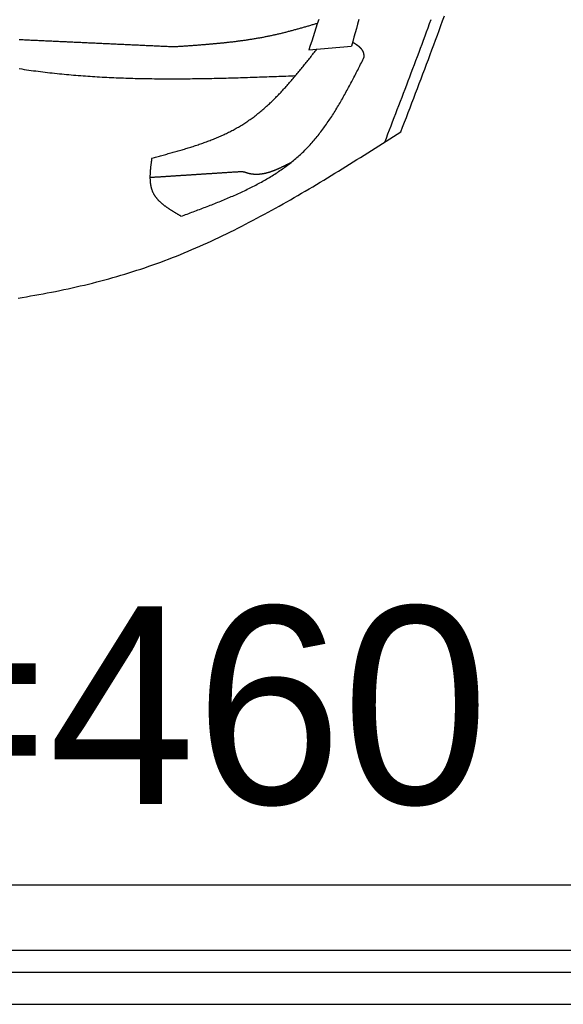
# Model space of a CAD drawing. Extents: x 715 to 7297, y 267 to 5710.
# Tile 55 of 91: x 5368 to 5823, y 337 to 1160. Entities that reach past the tile are written whole.
import ezdxf

# ---------------------------------------------------------------- set-up
doc = ezdxf.new("R2010")
doc.units = 0
doc.layers.get('0').update_dxf_attribs({"linetype": 'CONTINUOUS'})
doc.layers.add('CAR', color=10, linetype='CONTINUOUS')
doc.styles.add('AKTUELL-DIN', font='txt')

# ---------------------------------------------------------------- blocks, each defined once
blk = doc.blocks.new('*U17')
at = {"style": 'AKTUELL-DIN'}
blk.add_text('2072i DB LP=460', height=165, dxfattribs=at).set_placement((4024.43, 504.82))

msp = doc.modelspace()

# ---------------------------------------------------------------- linework, layer by layer
for p, q in [((1171.717, 437.271), (6020.522, 437.271)), ((6015.736, 382.271), (4551.187, 382.271)), ((6251.55, 363.771), (4717.775, 363.771)), ((4772.775, 337.271), (6272.775, 337.271))]:
    msp.add_line(p, q)
at = {"layer": 'CAR'}
msp.add_line((5609.8, 1135.151), (5645.522, 1138.313), dxfattribs=at)
for points in [[(5618.05, 1160.64, 0), (5616.88, 1156.99, 0), (5615.7, 1153.35, 0), (5614.52, 1149.71, 0), (5613.34, 1146.07, 0), (5612.16, 1142.43, 0), (5610.98, 1138.79, 0), (5609.8, 1135.15, 0)], [(5686.69, 1066.55, 0), (5688.23, 1070.58, 0), (5689.78, 1074.62, 0), (5691.32, 1078.65, 0), (5692.87, 1082.69, 0), (5694.41, 1086.73, 0), (5695.95, 1090.76, 0), (5697.49, 1094.8, 0), (5699.03, 1098.83, 0), (5700.57, 1102.87, 0), (5702.1, 1106.91, 0), (5703.63, 1110.95, 0), (5705.16, 1114.99, 0), (5706.68, 1119.03, 0), (5708.2, 1123.07, 0), (5709.72, 1127.11, 0), (5711.23, 1131.15, 0), (5712.74, 1135.2, 0), (5714.24, 1139.24, 0), (5715.73, 1143.29, 0), (5717.22, 1147.33, 0), (5718.71, 1151.38, 0), (5720.19, 1155.43, 0), (5721.66, 1159.48, 0), (5723.13, 1163.53, 0)], [(5616.95, 1157.23, 0), (5616.21, 1157.02, 0), (5615.48, 1156.8, 0), (5614.74, 1156.58, 0), (5614, 1156.37, 0), (5613.26, 1156.15, 0), (5612.53, 1155.94, 0), (5611.79, 1155.72, 0), (5611.05, 1155.51, 0), (5610.31, 1155.29, 0), (5609.57, 1155.08, 0), (5608.84, 1154.87, 0), (5608.1, 1154.65, 0), (5607.36, 1154.44, 0), (5606.62, 1154.23, 0), (5605.88, 1154.02, 0), (5605.15, 1153.8, 0), (5604.41, 1153.59, 0), (5603.67, 1153.38, 0), (5602.93, 1153.18, 0), (5602.19, 1152.97, 0), (5601.45, 1152.76, 0), (5600.71, 1152.55, 0), (5599.97, 1152.35, 0), (5599.23, 1152.14, 0), (5598.49, 1151.94, 0), (5597.75, 1151.74, 0), (5597.01, 1151.54, 0), (5596.27, 1151.34, 0), (5595.53, 1151.14, 0), (5594.79, 1150.94, 0), (5594.05, 1150.74, 0), (5593.31, 1150.55, 0), (5592.56, 1150.35, 0), (5591.82, 1150.16, 0), (5591.08, 1149.97, 0), (5590.34, 1149.78, 0), (5589.59, 1149.59, 0), (5588.85, 1149.4, 0), (5588.11, 1149.22, 0), (5587.36, 1149.03, 0), (5586.62, 1148.85, 0), (5585.88, 1148.67, 0), (5585.13, 1148.49, 0), (5584.39, 1148.31, 0), (5583.64, 1148.14, 0), (5582.89, 1147.97, 0), (5582.15, 1147.79, 0), (5581.4, 1147.63, 0), (5580.66, 1147.46, 0), (5579.91, 1147.29, 0), (5579.16, 1147.13, 0), (5578.41, 1146.97, 0), (5577.66, 1146.81, 0), (5576.91, 1146.65, 0), (5576.17, 1146.5, 0), (5575.42, 1146.34, 0), (5574.67, 1146.19, 0), (5573.92, 1146.04, 0), (5573.16, 1145.89, 0), (5572.41, 1145.75, 0), (5571.66, 1145.6, 0), (5570.91, 1145.46, 0), (5570.16, 1145.32, 0), (5569.41, 1145.18, 0), (5568.65, 1145.05, 0), (5567.9, 1144.91, 0), (5567.15, 1144.78, 0), (5566.39, 1144.65, 0), (5565.64, 1144.52, 0), (5564.88, 1144.39, 0), (5564.13, 1144.27, 0), (5563.37, 1144.14, 0), (5562.62, 1144.02, 0), (5561.86, 1143.9, 0), (5561.11, 1143.78, 0), (5560.35, 1143.66, 0), (5559.59, 1143.54, 0), (5558.84, 1143.43, 0), (5558.08, 1143.32, 0), (5557.32, 1143.21, 0), (5556.56, 1143.1, 0), (5555.81, 1142.99, 0), (5555.05, 1142.88, 0), (5554.29, 1142.77, 0), (5553.53, 1142.67, 0), (5552.77, 1142.57, 0), (5552.01, 1142.46, 0), (5551.25, 1142.36, 0), (5550.49, 1142.27, 0), (5549.73, 1142.17, 0), (5548.97, 1142.07, 0), (5548.21, 1141.98, 0), (5547.45, 1141.88, 0), (5546.69, 1141.79, 0), (5545.93, 1141.7, 0), (5545.16, 1141.61, 0), (5544.4, 1141.52, 0), (5543.64, 1141.43, 0), (5542.88, 1141.35, 0), (5542.11, 1141.26, 0), (5541.35, 1141.18, 0), (5540.59, 1141.1, 0), (5539.83, 1141.01, 0), (5539.06, 1140.93, 0), (5538.3, 1140.85, 0), (5537.53, 1140.77, 0), (5536.77, 1140.7, 0), (5536.01, 1140.62, 0), (5535.24, 1140.54, 0), (5534.48, 1140.47, 0), (5533.71, 1140.39, 0), (5532.95, 1140.32, 0), (5532.18, 1140.25, 0), (5531.42, 1140.18, 0), (5530.65, 1140.11, 0), (5529.89, 1140.04, 0), (5529.12, 1139.97, 0), (5528.35, 1139.9, 0), (5527.59, 1139.83, 0), (5526.82, 1139.77, 0), (5526.05, 1139.7, 0), (5525.29, 1139.64, 0), (5524.52, 1139.57, 0), (5523.76, 1139.51, 0), (5522.99, 1139.45, 0), (5522.22, 1139.38, 0), (5521.45, 1139.32, 0), (5520.69, 1139.26, 0), (5519.92, 1139.2, 0), (5519.15, 1139.14, 0), (5518.38, 1139.08, 0), (5517.62, 1139.02, 0), (5516.85, 1138.96, 0), (5516.08, 1138.91, 0), (5515.31, 1138.85, 0), (5514.54, 1138.79, 0), (5513.78, 1138.74, 0), (5513.01, 1138.68, 0), (5512.24, 1138.62, 0), (5511.47, 1138.57, 0), (5510.7, 1138.51, 0), (5509.93, 1138.46, 0), (5509.17, 1138.4, 0), (5508.4, 1138.35, 0), (5507.63, 1138.3, 0), (5506.86, 1138.24, 0), (5506.09, 1138.19, 0), (5505.32, 1138.14, 0), (5504.55, 1138.08, 0), (5503.78, 1138.03, 0), (5503.02, 1137.98, 0), (5502.25, 1137.93, 0), (5501.48, 1137.88, 0), (5500.71, 1137.82, 0), (5499.94, 1137.77, 0), (5499.17, 1137.72, 0), (5498.4, 1137.67, 0), (5497.63, 1137.62, 0), (5496.86, 1137.57, 0)], [(5651.54, 1160.43, 0), (5650.54, 1156.75, 0), (5649.54, 1153.06, 0), (5648.53, 1149.37, 0), (5647.53, 1145.69, 0), (5646.53, 1142, 0), (5645.52, 1138.31, 0)], [(5673.26, 1058.03, 0), (5674.58, 1061.44, 0), (5675.89, 1064.85, 0), (5677.21, 1068.26, 0), (5678.52, 1071.67, 0), (5679.83, 1075.08, 0), (5681.14, 1078.49, 0), (5682.45, 1081.9, 0), (5683.76, 1085.31, 0), (5685.07, 1088.72, 0), (5686.38, 1092.14, 0), (5687.68, 1095.55, 0), (5688.99, 1098.96, 0), (5690.29, 1102.37, 0), (5691.59, 1105.79, 0), (5692.89, 1109.2, 0), (5694.18, 1112.61, 0), (5695.47, 1116.03, 0), (5696.76, 1119.44, 0), (5698.05, 1122.86, 0), (5699.34, 1126.27, 0), (5700.62, 1129.69, 0), (5701.89, 1133.11, 0), (5703.17, 1136.53, 0), (5704.44, 1139.95, 0), (5705.7, 1143.37, 0), (5706.97, 1146.79, 0), (5708.23, 1150.21, 0), (5709.48, 1153.63, 0), (5710.73, 1157.05, 0), (5711.98, 1160.48, 0)], [(5496.86, 1137.57, 0), (5495.77, 1137.62, 0), (5494.67, 1137.67, 0), (5493.58, 1137.72, 0), (5492.48, 1137.77, 0), (5491.39, 1137.82, 0), (5490.29, 1137.87, 0), (5489.19, 1137.92, 0), (5488.1, 1137.97, 0), (5487, 1138.02, 0), (5485.91, 1138.07, 0), (5484.81, 1138.12, 0), (5483.72, 1138.17, 0), (5482.62, 1138.22, 0), (5481.52, 1138.27, 0), (5480.43, 1138.32, 0), (5479.33, 1138.37, 0), (5478.24, 1138.43, 0), (5477.14, 1138.48, 0), (5476.05, 1138.53, 0), (5474.95, 1138.58, 0), (5473.86, 1138.63, 0), (5472.76, 1138.68, 0), (5471.66, 1138.73, 0), (5470.57, 1138.78, 0), (5469.47, 1138.83, 0), (5468.38, 1138.88, 0), (5467.28, 1138.93, 0), (5466.19, 1138.98, 0), (5465.09, 1139.03, 0), (5464, 1139.08, 0), (5462.9, 1139.13, 0), (5461.8, 1139.18, 0), (5460.71, 1139.24, 0), (5459.61, 1139.29, 0), (5458.52, 1139.34, 0), (5457.42, 1139.39, 0), (5456.33, 1139.44, 0), (5455.23, 1139.49, 0), (5454.13, 1139.54, 0), (5453.04, 1139.59, 0), (5451.94, 1139.64, 0), (5450.85, 1139.69, 0), (5449.75, 1139.74, 0), (5448.66, 1139.79, 0), (5447.56, 1139.84, 0), (5446.47, 1139.89, 0), (5445.37, 1139.94, 0), (5444.27, 1139.99, 0), (5443.18, 1140.05, 0), (5442.08, 1140.1, 0), (5440.99, 1140.15, 0), (5439.89, 1140.2, 0), (5438.8, 1140.25, 0), (5437.7, 1140.3, 0), (5436.6, 1140.35, 0), (5435.51, 1140.4, 0), (5434.41, 1140.45, 0), (5433.32, 1140.5, 0), (5432.22, 1140.55, 0), (5431.13, 1140.6, 0), (5430.03, 1140.65, 0), (5428.94, 1140.7, 0), (5427.84, 1140.75, 0), (5426.74, 1140.8, 0), (5425.65, 1140.85, 0), (5424.55, 1140.91, 0), (5423.46, 1140.96, 0), (5422.36, 1141.01, 0), (5421.27, 1141.06, 0), (5420.17, 1141.11, 0), (5419.08, 1141.16, 0), (5417.98, 1141.21, 0), (5416.88, 1141.26, 0), (5415.79, 1141.31, 0), (5414.69, 1141.36, 0), (5413.6, 1141.41, 0), (5412.5, 1141.46, 0), (5411.41, 1141.51, 0), (5410.31, 1141.56, 0), (5409.21, 1141.61, 0), (5408.12, 1141.66, 0), (5407.02, 1141.72, 0), (5405.93, 1141.77, 0), (5404.83, 1141.82, 0), (5403.74, 1141.87, 0), (5402.64, 1141.92, 0), (5401.55, 1141.97, 0), (5400.45, 1142.02, 0), (5399.35, 1142.07, 0), (5398.26, 1142.12, 0), (5397.16, 1142.17, 0), (5396.07, 1142.22, 0), (5394.97, 1142.27, 0), (5393.88, 1142.32, 0), (5392.78, 1142.37, 0), (5391.69, 1142.42, 0), (5390.59, 1142.47, 0), (5389.49, 1142.52, 0), (5388.4, 1142.58, 0), (5387.3, 1142.63, 0), (5386.21, 1142.68, 0), (5385.11, 1142.73, 0), (5384.02, 1142.78, 0), (5382.92, 1142.83, 0), (5381.82, 1142.88, 0), (5380.73, 1142.93, 0), (5379.63, 1142.98, 0), (5378.54, 1143.03, 0), (5377.44, 1143.08, 0), (5376.35, 1143.13, 0), (5375.25, 1143.18, 0), (5374.16, 1143.23, 0), (5373.06, 1143.28, 0), (5371.96, 1143.33, 0), (5370.87, 1143.39, 0), (5369.77, 1143.44, 0), (5368.68, 1143.49, 0), (5367.58, 1143.54, 0)], [(5656.15, 1129.19, 0), (5656.14, 1129.3, 0), (5656.13, 1129.4, 0), (5656.12, 1129.5, 0), (5656.11, 1129.61, 0), (5656.09, 1129.71, 0), (5656.08, 1129.82, 0), (5656.07, 1129.92, 0), (5656.06, 1130.02, 0), (5656.04, 1130.13, 0), (5656.03, 1130.23, 0), (5656.02, 1130.33, 0), (5656.01, 1130.44, 0), (5655.99, 1130.54, 0), (5655.98, 1130.64, 0), (5655.96, 1130.75, 0), (5655.95, 1130.85, 0), (5655.93, 1130.95, 0), (5655.92, 1131.05, 0), (5655.9, 1131.15, 0), (5655.88, 1131.25, 0), (5655.87, 1131.36, 0), (5655.85, 1131.46, 0), (5655.83, 1131.56, 0), (5655.81, 1131.66, 0), (5655.79, 1131.76, 0), (5655.77, 1131.86, 0), (5655.75, 1131.95, 0), (5655.73, 1132.05, 0), (5655.7, 1132.15, 0), (5655.68, 1132.25, 0), (5655.66, 1132.34, 0), (5655.63, 1132.44, 0), (5655.6, 1132.54, 0), (5655.58, 1132.63, 0), (5655.55, 1132.73, 0), (5655.52, 1132.82, 0), (5655.49, 1132.92, 0), (5655.46, 1133.01, 0), (5655.42, 1133.1, 0), (5655.39, 1133.19, 0), (5655.35, 1133.28, 0), (5655.32, 1133.38, 0), (5655.28, 1133.47, 0), (5655.24, 1133.56, 0), (5655.21, 1133.64, 0), (5655.17, 1133.73, 0), (5655.12, 1133.82, 0), (5655.08, 1133.91, 0), (5655.04, 1134, 0), (5655, 1134.08, 0), (5654.95, 1134.17, 0), (5654.91, 1134.25, 0), (5654.86, 1134.34, 0), (5654.81, 1134.42, 0), (5654.76, 1134.51, 0), (5654.71, 1134.59, 0), (5654.66, 1134.67, 0), (5654.61, 1134.76, 0), (5654.56, 1134.84, 0), (5654.51, 1134.92, 0), (5654.45, 1135, 0), (5654.4, 1135.08, 0), (5654.34, 1135.16, 0), (5654.29, 1135.24, 0), (5654.23, 1135.32, 0), (5654.17, 1135.4, 0), (5654.11, 1135.48, 0), (5654.05, 1135.55, 0), (5653.99, 1135.63, 0), (5653.93, 1135.71, 0), (5653.87, 1135.79, 0), (5653.81, 1135.86, 0), (5653.74, 1135.94, 0), (5653.68, 1136.01, 0), (5653.61, 1136.09, 0), (5653.55, 1136.16, 0), (5653.48, 1136.24, 0), (5653.41, 1136.31, 0), (5653.34, 1136.38, 0), (5653.28, 1136.46, 0), (5653.21, 1136.53, 0), (5653.14, 1136.6, 0), (5653.07, 1136.67, 0), (5652.99, 1136.74, 0), (5652.92, 1136.81, 0), (5652.85, 1136.88, 0), (5652.78, 1136.95, 0), (5652.7, 1137.02, 0), (5652.63, 1137.09, 0), (5652.55, 1137.16, 0), (5652.47, 1137.23, 0), (5652.4, 1137.3, 0), (5652.32, 1137.37, 0), (5652.24, 1137.44, 0), (5652.17, 1137.5, 0), (5652.09, 1137.57, 0), (5652.01, 1137.64, 0), (5651.93, 1137.71, 0), (5651.85, 1137.77, 0), (5651.77, 1137.84, 0), (5651.68, 1137.9, 0), (5651.6, 1137.97, 0), (5651.52, 1138.04, 0), (5651.44, 1138.1, 0), (5651.35, 1138.16, 0), (5651.27, 1138.23, 0), (5651.18, 1138.29, 0), (5651.1, 1138.36, 0), (5651.01, 1138.42, 0), (5650.93, 1138.48, 0), (5650.84, 1138.55, 0), (5650.75, 1138.61, 0), (5650.67, 1138.67, 0), (5650.58, 1138.74, 0), (5650.49, 1138.8, 0), (5650.4, 1138.86, 0), (5650.32, 1138.92, 0), (5650.23, 1138.98, 0), (5650.14, 1139.05, 0), (5650.05, 1139.11, 0), (5649.96, 1139.17, 0), (5649.87, 1139.23, 0), (5649.78, 1139.29, 0), (5649.68, 1139.35, 0), (5649.59, 1139.41, 0), (5649.5, 1139.47, 0), (5649.41, 1139.53, 0), (5649.32, 1139.59, 0), (5649.22, 1139.65, 0), (5649.13, 1139.71, 0), (5649.04, 1139.77, 0), (5648.95, 1139.83, 0), (5648.85, 1139.89, 0), (5648.76, 1139.95, 0), (5648.66, 1140.01, 0), (5648.57, 1140.07, 0), (5648.48, 1140.13, 0), (5648.38, 1140.18, 0), (5648.29, 1140.24, 0), (5648.19, 1140.3, 0), (5648.1, 1140.36, 0), (5648, 1140.42, 0), (5647.9, 1140.48, 0), (5647.81, 1140.53, 0), (5647.71, 1140.59, 0), (5647.62, 1140.65, 0), (5647.52, 1140.71, 0), (5647.43, 1140.77, 0), (5647.33, 1140.82, 0), (5647.23, 1140.88, 0), (5647.14, 1140.94, 0), (5647.04, 1141, 0), (5646.94, 1141.06, 0), (5646.85, 1141.11, 0), (5646.75, 1141.17, 0), (5646.65, 1141.23, 0), (5646.56, 1141.29, 0), (5646.46, 1141.34, 0), (5646.36, 1141.4, 0)], [(5478.48, 1044.69, 0), (5479.54, 1044.97, 0), (5480.6, 1045.25, 0), (5481.65, 1045.53, 0), (5482.71, 1045.81, 0), (5483.77, 1046.09, 0), (5484.83, 1046.37, 0), (5485.89, 1046.66, 0), (5486.95, 1046.94, 0), (5488.01, 1047.22, 0), (5489.06, 1047.5, 0), (5490.12, 1047.79, 0), (5491.18, 1048.07, 0), (5492.23, 1048.36, 0), (5493.28, 1048.65, 0), (5494.34, 1048.94, 0), (5495.39, 1049.23, 0), (5496.44, 1049.52, 0), (5497.49, 1049.81, 0), (5498.54, 1050.11, 0), (5499.59, 1050.41, 0), (5500.64, 1050.71, 0), (5501.68, 1051.01, 0), (5502.73, 1051.31, 0), (5503.77, 1051.62, 0), (5504.81, 1051.92, 0), (5505.85, 1052.23, 0), (5506.89, 1052.55, 0), (5507.93, 1052.86, 0), (5508.96, 1053.18, 0), (5509.99, 1053.5, 0), (5511.02, 1053.82, 0), (5512.05, 1054.15, 0), (5513.08, 1054.48, 0), (5514.11, 1054.81, 0), (5515.13, 1055.14, 0), (5516.15, 1055.48, 0), (5517.17, 1055.82, 0), (5518.19, 1056.17, 0), (5519.2, 1056.52, 0), (5520.21, 1056.87, 0), (5521.22, 1057.23, 0), (5522.23, 1057.59, 0), (5523.23, 1057.95, 0), (5524.24, 1058.32, 0), (5525.23, 1058.69, 0), (5526.23, 1059.07, 0), (5527.22, 1059.45, 0), (5528.21, 1059.84, 0), (5529.2, 1060.23, 0), (5530.19, 1060.62, 0), (5531.17, 1061.02, 0), (5532.15, 1061.42, 0), (5533.12, 1061.83, 0), (5534.09, 1062.24, 0), (5535.06, 1062.66, 0), (5536.03, 1063.09, 0), (5536.99, 1063.52, 0), (5537.95, 1063.95, 0), (5538.9, 1064.39, 0), (5539.85, 1064.84, 0), (5540.8, 1065.29, 0), (5541.74, 1065.74, 0), (5542.68, 1066.21, 0), (5543.62, 1066.68, 0), (5544.55, 1067.15, 0), (5545.48, 1067.63, 0), (5546.41, 1068.12, 0), (5547.32, 1068.61, 0), (5548.24, 1069.11, 0), (5549.15, 1069.62, 0), (5550.06, 1070.13, 0), (5550.96, 1070.65, 0), (5551.86, 1071.17, 0), (5552.75, 1071.71, 0), (5553.64, 1072.25, 0), (5554.53, 1072.79, 0), (5555.41, 1073.35, 0), (5556.28, 1073.91, 0), (5557.15, 1074.48, 0), (5558.02, 1075.05, 0), (5558.88, 1075.64, 0), (5559.74, 1076.23, 0), (5560.59, 1076.82, 0), (5561.44, 1077.43, 0), (5562.28, 1078.04, 0), (5563.12, 1078.66, 0), (5563.95, 1079.28, 0), (5564.78, 1079.91, 0), (5565.61, 1080.55, 0), (5566.43, 1081.19, 0), (5567.25, 1081.84, 0), (5568.06, 1082.5, 0), (5568.87, 1083.16, 0), (5569.68, 1083.83, 0), (5570.48, 1084.5, 0), (5571.28, 1085.18, 0), (5572.07, 1085.86, 0), (5572.86, 1086.56, 0), (5573.65, 1087.25, 0), (5574.43, 1087.95, 0), (5575.21, 1088.66, 0), (5575.99, 1089.37, 0), (5576.76, 1090.09, 0), (5577.53, 1090.81, 0), (5578.3, 1091.54, 0), (5579.06, 1092.27, 0), (5579.82, 1093.01, 0), (5580.58, 1093.75, 0), (5581.33, 1094.5, 0), (5582.08, 1095.25, 0), (5582.83, 1096.01, 0), (5583.57, 1096.77, 0), (5584.32, 1097.53, 0), (5585.06, 1098.3, 0), (5585.79, 1099.07, 0), (5586.53, 1099.85, 0), (5587.26, 1100.63, 0), (5587.99, 1101.42, 0), (5588.71, 1102.2, 0), (5589.44, 1103, 0), (5590.16, 1103.79, 0), (5590.88, 1104.59, 0), (5591.6, 1105.39, 0), (5592.31, 1106.2, 0), (5593.03, 1107.01, 0), (5593.74, 1107.82, 0), (5594.45, 1108.63, 0), (5595.16, 1109.45, 0), (5595.86, 1110.27, 0), (5596.57, 1111.09, 0), (5597.27, 1111.92, 0), (5597.97, 1112.75, 0), (5598.67, 1113.58, 0), (5599.37, 1114.41, 0), (5600.06, 1115.25, 0), (5600.76, 1116.09, 0), (5601.45, 1116.92, 0), (5602.14, 1117.77, 0), (5602.83, 1118.61, 0), (5603.52, 1119.46, 0), (5604.21, 1120.3, 0), (5604.9, 1121.15, 0), (5605.58, 1122, 0), (5606.27, 1122.85, 0), (5606.95, 1123.71, 0), (5607.64, 1124.56, 0), (5608.32, 1125.42, 0), (5609, 1126.27, 0), (5609.68, 1127.13, 0), (5610.36, 1127.99, 0), (5611.04, 1128.85, 0), (5611.72, 1129.71, 0), (5612.4, 1130.57, 0), (5613.08, 1131.43, 0), (5613.76, 1132.29, 0), (5614.44, 1133.15, 0), (5615.12, 1134.02, 0), (5615.79, 1134.88, 0), (5616.47, 1135.74, 0)], [(5502.87, 995.98, 0), (5504.17, 996.459, 0), (5505.46, 996.938, 0), (5506.75, 997.417, 0), (5508.04, 997.896, 0), (5509.33, 998.376, 0), (5510.62, 998.856, 0), (5511.91, 999.337, 0), (5513.2, 999.819, 0), (5514.49, 1000.3, 0), (5515.78, 1000.78, 0), (5517.07, 1001.27, 0), (5518.35, 1001.75, 0), (5519.64, 1002.24, 0), (5520.92, 1002.73, 0), (5522.2, 1003.22, 0), (5523.48, 1003.71, 0), (5524.76, 1004.21, 0), (5526.04, 1004.7, 0), (5527.31, 1005.2, 0), (5528.59, 1005.7, 0), (5529.86, 1006.2, 0), (5531.13, 1006.7, 0), (5532.4, 1007.21, 0), (5533.66, 1007.72, 0), (5534.92, 1008.23, 0), (5536.18, 1008.74, 0), (5537.44, 1009.26, 0), (5538.7, 1009.78, 0), (5539.95, 1010.3, 0), (5541.2, 1010.82, 0), (5542.45, 1011.35, 0), (5543.69, 1011.88, 0), (5544.93, 1012.42, 0), (5546.17, 1012.96, 0), (5547.4, 1013.5, 0), (5548.63, 1014.05, 0), (5549.86, 1014.6, 0), (5551.08, 1015.15, 0), (5552.3, 1015.71, 0), (5553.52, 1016.27, 0), (5554.73, 1016.84, 0), (5555.94, 1017.41, 0), (5557.14, 1017.98, 0), (5558.34, 1018.56, 0), (5559.53, 1019.15, 0), (5560.73, 1019.74, 0), (5561.91, 1020.33, 0), (5563.09, 1020.93, 0), (5564.27, 1021.54, 0), (5565.44, 1022.15, 0), (5566.61, 1022.76, 0), (5567.77, 1023.38, 0), (5568.93, 1024.01, 0), (5570.08, 1024.64, 0), (5571.23, 1025.28, 0), (5572.37, 1025.92, 0), (5573.51, 1026.57, 0), (5574.64, 1027.23, 0), (5575.76, 1027.89, 0), (5576.88, 1028.56, 0), (5577.99, 1029.23, 0), (5579.1, 1029.91, 0), (5580.2, 1030.6, 0), (5581.3, 1031.3, 0), (5582.38, 1032, 0), (5583.47, 1032.71, 0), (5584.54, 1033.42, 0), (5585.61, 1034.15, 0), (5586.67, 1034.88, 0), (5587.73, 1035.61, 0), (5588.78, 1036.36, 0), (5589.82, 1037.11, 0), (5590.85, 1037.87, 0), (5591.88, 1038.64, 0), (5592.9, 1039.42, 0), (5593.92, 1040.2, 0), (5594.92, 1040.99, 0), (5595.92, 1041.79, 0), (5596.91, 1042.6, 0), (5597.89, 1043.42, 0), (5598.87, 1044.25, 0), (5599.83, 1045.08, 0), (5600.79, 1045.92, 0), (5601.74, 1046.78, 0), (5602.69, 1047.64, 0), (5603.62, 1048.51, 0), (5604.55, 1049.39, 0), (5605.46, 1050.28, 0), (5606.37, 1051.17, 0), (5607.27, 1052.08, 0), (5608.17, 1053, 0), (5609.05, 1053.92, 0), (5609.93, 1054.86, 0), (5610.79, 1055.8, 0), (5611.66, 1056.75, 0), (5612.51, 1057.71, 0), (5613.35, 1058.67, 0), (5614.19, 1059.65, 0), (5615.02, 1060.63, 0), (5615.85, 1061.62, 0), (5616.67, 1062.62, 0), (5617.48, 1063.63, 0), (5618.28, 1064.64, 0), (5619.08, 1065.66, 0), (5619.87, 1066.69, 0), (5620.65, 1067.73, 0), (5621.43, 1068.77, 0), (5622.2, 1069.82, 0), (5622.97, 1070.87, 0), (5623.72, 1071.93, 0), (5624.48, 1073, 0), (5625.23, 1074.07, 0), (5625.97, 1075.15, 0), (5626.71, 1076.24, 0), (5627.44, 1077.33, 0), (5628.16, 1078.43, 0), (5628.89, 1079.53, 0), (5629.6, 1080.64, 0), (5630.31, 1081.76, 0), (5631.02, 1082.88, 0), (5631.72, 1084, 0), (5632.42, 1085.13, 0), (5633.11, 1086.26, 0), (5633.8, 1087.4, 0), (5634.49, 1088.55, 0), (5635.17, 1089.69, 0), (5635.85, 1090.84, 0), (5636.52, 1092, 0), (5637.19, 1093.16, 0), (5637.85, 1094.33, 0), (5638.52, 1095.49, 0), (5639.18, 1096.66, 0), (5639.83, 1097.84, 0), (5640.48, 1099.02, 0), (5641.13, 1100.2, 0), (5641.78, 1101.38, 0), (5642.43, 1102.57, 0), (5643.07, 1103.76, 0), (5643.71, 1104.96, 0), (5644.34, 1106.15, 0), (5644.98, 1107.35, 0), (5645.61, 1108.55, 0), (5646.24, 1109.75, 0), (5646.87, 1110.96, 0), (5647.5, 1112.16, 0), (5648.12, 1113.37, 0), (5648.74, 1114.58, 0), (5649.37, 1115.8, 0), (5649.99, 1117.01, 0), (5650.61, 1118.22, 0), (5651.23, 1119.44, 0), (5651.84, 1120.66, 0), (5652.46, 1121.87, 0), (5653.08, 1123.09, 0), (5653.69, 1124.31, 0), (5654.31, 1125.53, 0), (5654.92, 1126.75, 0), (5655.54, 1127.97, 0), (5656.15, 1129.19, 0)], [(5367.72, 1119.44, 0), (5369.68, 1119.14, 0), (5371.65, 1118.85, 0), (5373.61, 1118.56, 0), (5375.58, 1118.28, 0), (5377.55, 1118.01, 0), (5379.52, 1117.74, 0), (5381.48, 1117.48, 0), (5383.45, 1117.22, 0), (5385.42, 1116.97, 0), (5387.39, 1116.73, 0), (5389.37, 1116.49, 0), (5391.34, 1116.26, 0), (5393.31, 1116.04, 0), (5395.28, 1115.82, 0), (5397.26, 1115.6, 0), (5399.23, 1115.39, 0), (5401.21, 1115.19, 0), (5403.18, 1114.99, 0), (5405.16, 1114.8, 0), (5407.13, 1114.61, 0), (5409.11, 1114.43, 0), (5411.09, 1114.26, 0), (5413.07, 1114.09, 0), (5415.05, 1113.92, 0), (5417.03, 1113.76, 0), (5419.01, 1113.61, 0), (5420.99, 1113.46, 0), (5422.97, 1113.31, 0), (5424.95, 1113.17, 0), (5426.93, 1113.04, 0), (5428.91, 1112.91, 0), (5430.9, 1112.78, 0), (5432.88, 1112.66, 0), (5434.86, 1112.55, 0), (5436.85, 1112.43, 0), (5438.83, 1112.33, 0), (5440.82, 1112.23, 0), (5442.81, 1112.13, 0), (5444.79, 1112.03, 0), (5446.78, 1111.95, 0), (5448.77, 1111.86, 0), (5450.75, 1111.78, 0), (5452.74, 1111.7, 0), (5454.73, 1111.63, 0), (5456.72, 1111.56, 0), (5458.71, 1111.5, 0), (5460.7, 1111.44, 0), (5462.69, 1111.38, 0), (5464.68, 1111.33, 0), (5466.67, 1111.28, 0), (5468.66, 1111.24, 0), (5470.65, 1111.19, 0), (5472.65, 1111.16, 0), (5474.64, 1111.12, 0), (5476.63, 1111.09, 0), (5478.63, 1111.06, 0), (5480.62, 1111.04, 0), (5482.61, 1111.02, 0), (5484.61, 1111, 0), (5486.6, 1110.99, 0), (5488.6, 1110.98, 0), (5490.59, 1110.97, 0), (5492.59, 1110.96, 0), (5494.59, 1110.96, 0), (5496.58, 1110.96, 0), (5498.58, 1110.97, 0), (5500.58, 1110.97, 0), (5502.57, 1110.98, 0), (5504.57, 1111, 0), (5506.57, 1111.01, 0), (5508.57, 1111.03, 0), (5510.56, 1111.05, 0), (5512.56, 1111.07, 0), (5514.56, 1111.09, 0), (5516.56, 1111.12, 0), (5518.56, 1111.15, 0), (5520.56, 1111.18, 0), (5522.56, 1111.22, 0), (5524.56, 1111.25, 0), (5526.56, 1111.29, 0), (5528.56, 1111.33, 0), (5530.56, 1111.37, 0), (5532.56, 1111.42, 0), (5534.56, 1111.46, 0), (5536.56, 1111.51, 0), (5538.57, 1111.56, 0), (5540.57, 1111.61, 0), (5542.57, 1111.66, 0), (5544.57, 1111.72, 0), (5546.57, 1111.77, 0), (5548.58, 1111.83, 0), (5550.58, 1111.89, 0), (5552.58, 1111.95, 0), (5554.58, 1112.01, 0), (5556.59, 1112.07, 0), (5558.59, 1112.14, 0), (5560.59, 1112.2, 0), (5562.6, 1112.27, 0), (5564.6, 1112.34, 0), (5566.6, 1112.4, 0), (5568.61, 1112.47, 0), (5570.61, 1112.54, 0), (5572.61, 1112.61, 0), (5574.62, 1112.69, 0), (5576.62, 1112.76, 0), (5578.62, 1112.83, 0), (5580.63, 1112.9, 0), (5582.63, 1112.98, 0), (5584.64, 1113.05, 0), (5586.64, 1113.12, 0), (5588.64, 1113.2, 0), (5590.65, 1113.27, 0), (5592.65, 1113.35, 0), (5594.66, 1113.43, 0), (5596.66, 1113.5, 0), (5598.67, 1113.58, 0)], [(5366.68, 927.689, 0), (5370.19, 928.247, 0), (5373.69, 928.819, 0), (5377.19, 929.407, 0), (5380.68, 930.011, 0), (5384.16, 930.63, 0), (5387.64, 931.265, 0), (5391.12, 931.917, 0), (5394.59, 932.585, 0), (5398.05, 933.269, 0), (5401.51, 933.971, 0), (5404.97, 934.69, 0), (5408.42, 935.426, 0), (5411.86, 936.18, 0), (5415.29, 936.952, 0), (5418.72, 937.742, 0), (5422.15, 938.55, 0), (5425.57, 939.377, 0), (5428.98, 940.224, 0), (5432.39, 941.089, 0), (5435.79, 941.974, 0), (5439.18, 942.878, 0), (5442.57, 943.802, 0), (5445.95, 944.747, 0), (5449.32, 945.712, 0), (5452.69, 946.697, 0), (5456.05, 947.704, 0), (5459.4, 948.731, 0), (5462.75, 949.78, 0), (5466.09, 950.851, 0), (5469.42, 951.944, 0), (5472.75, 953.058, 0), (5476.07, 954.195, 0), (5479.38, 955.355, 0), (5482.68, 956.537, 0), (5485.98, 957.743, 0), (5489.27, 958.971, 0), (5492.55, 960.221, 0), (5495.82, 961.494, 0), (5499.09, 962.788, 0), (5502.35, 964.103, 0), (5505.6, 965.439, 0), (5508.85, 966.795, 0), (5512.09, 968.172, 0), (5515.33, 969.569, 0), (5518.55, 970.985, 0), (5521.78, 972.42, 0), (5524.99, 973.874, 0), (5528.2, 975.346, 0), (5531.41, 976.836, 0), (5534.6, 978.345, 0), (5537.8, 979.87, 0), (5540.98, 981.412, 0), (5544.17, 982.971, 0), (5547.34, 984.547, 0), (5550.51, 986.138, 0), (5553.68, 987.745, 0), (5556.84, 989.367, 0), (5560, 991.004, 0), (5563.15, 992.655, 0), (5566.3, 994.321, 0), (5569.44, 996, 0), (5572.58, 997.693, 0), (5575.71, 999.399, 0), (5578.84, 1001.12, 0), (5581.97, 1002.85, 0), (5585.09, 1004.59, 0), (5588.21, 1006.35, 0), (5591.32, 1008.11, 0), (5594.43, 1009.89, 0), (5597.54, 1011.68, 0), (5600.65, 1013.47, 0), (5603.75, 1015.28, 0), (5606.85, 1017.1, 0), (5609.94, 1018.93, 0), (5613.03, 1020.76, 0), (5616.12, 1022.61, 0), (5619.21, 1024.46, 0), (5622.29, 1026.32, 0), (5625.38, 1028.19, 0), (5628.46, 1030.06, 0), (5631.53, 1031.94, 0), (5634.61, 1033.83, 0), (5637.68, 1035.72, 0), (5640.75, 1037.62, 0), (5643.82, 1039.53, 0), (5646.89, 1041.44, 0), (5649.96, 1043.35, 0), (5653.02, 1045.27, 0), (5656.09, 1047.19, 0), (5659.15, 1049.12, 0), (5662.21, 1051.04, 0), (5665.27, 1052.98, 0), (5668.34, 1054.91, 0), (5671.39, 1056.85, 0), (5674.45, 1058.78, 0), (5677.51, 1060.72, 0), (5680.57, 1062.66, 0), (5683.63, 1064.61, 0), (5686.69, 1066.55, 0)], [(5478.48, 1044.96, 0), (5478.42, 1044.56, 0), (5478.36, 1044.15, 0), (5478.31, 1043.74, 0), (5478.25, 1043.33, 0), (5478.2, 1042.93, 0), (5478.14, 1042.52, 0), (5478.09, 1042.11, 0), (5478.03, 1041.71, 0), (5477.98, 1041.3, 0), (5477.93, 1040.9, 0), (5477.87, 1040.49, 0), (5477.82, 1040.09, 0), (5477.77, 1039.68, 0), (5477.72, 1039.28, 0), (5477.67, 1038.87, 0), (5477.62, 1038.47, 0), (5477.58, 1038.07, 0), (5477.53, 1037.66, 0), (5477.49, 1037.26, 0), (5477.44, 1036.86, 0), (5477.4, 1036.46, 0), (5477.36, 1036.06, 0), (5477.32, 1035.66, 0), (5477.29, 1035.26, 0), (5477.25, 1034.87, 0), (5477.22, 1034.47, 0), (5477.18, 1034.07, 0), (5477.15, 1033.68, 0), (5477.12, 1033.29, 0), (5477.1, 1032.89, 0), (5477.07, 1032.5, 0), (5477.05, 1032.11, 0), (5477.03, 1031.72, 0), (5477.01, 1031.33, 0), (5477, 1030.94, 0), (5476.98, 1030.56, 0), (5476.97, 1030.17, 0), (5476.96, 1029.79, 0), (5476.96, 1029.4, 0), (5476.96, 1029.02, 0), (5476.95, 1028.64, 0), (5476.96, 1028.26, 0), (5476.96, 1027.88, 0), (5476.97, 1027.51, 0), (5476.98, 1027.13, 0), (5477, 1026.76, 0), (5477.01, 1026.39, 0), (5477.03, 1026.02, 0), (5477.06, 1025.65, 0), (5477.08, 1025.28, 0), (5477.11, 1024.92, 0), (5477.15, 1024.55, 0), (5477.19, 1024.19, 0), (5477.23, 1023.83, 0), (5477.27, 1023.47, 0), (5477.32, 1023.11, 0), (5477.37, 1022.76, 0), (5477.43, 1022.4, 0), (5477.49, 1022.05, 0), (5477.55, 1021.7, 0), (5477.62, 1021.36, 0), (5477.69, 1021.01, 0), (5477.77, 1020.67, 0), (5477.85, 1020.33, 0), (5477.94, 1019.99, 0), (5478.03, 1019.65, 0), (5478.12, 1019.32, 0), (5478.22, 1018.98, 0), (5478.32, 1018.65, 0), (5478.43, 1018.32, 0), (5478.54, 1018, 0), (5478.66, 1017.67, 0), (5478.78, 1017.35, 0), (5478.91, 1017.03, 0), (5479.04, 1016.72, 0), (5479.18, 1016.4, 0), (5479.32, 1016.09, 0), (5479.47, 1015.78, 0), (5479.62, 1015.48, 0), (5479.78, 1015.17, 0), (5479.94, 1014.87, 0), (5480.11, 1014.57, 0), (5480.28, 1014.27, 0), (5480.46, 1013.98, 0), (5480.64, 1013.69, 0), (5480.83, 1013.4, 0), (5481.02, 1013.11, 0), (5481.22, 1012.82, 0), (5481.42, 1012.54, 0), (5481.63, 1012.26, 0), (5481.84, 1011.98, 0), (5482.05, 1011.7, 0), (5482.27, 1011.43, 0), (5482.49, 1011.15, 0), (5482.72, 1010.88, 0), (5482.95, 1010.61, 0), (5483.18, 1010.34, 0), (5483.42, 1010.08, 0), (5483.66, 1009.82, 0), (5483.91, 1009.55, 0), (5484.16, 1009.29, 0), (5484.41, 1009.04, 0), (5484.67, 1008.78, 0), (5484.93, 1008.52, 0), (5485.19, 1008.27, 0), (5485.46, 1008.02, 0), (5485.73, 1007.77, 0), (5486.01, 1007.52, 0), (5486.28, 1007.27, 0), (5486.56, 1007.03, 0), (5486.85, 1006.79, 0), (5487.13, 1006.54, 0), (5487.42, 1006.3, 0), (5487.72, 1006.06, 0), (5488.01, 1005.83, 0), (5488.31, 1005.59, 0), (5488.61, 1005.35, 0), (5488.91, 1005.12, 0), (5489.22, 1004.89, 0), (5489.53, 1004.66, 0), (5489.84, 1004.42, 0), (5490.15, 1004.2, 0), (5490.47, 1003.97, 0), (5490.79, 1003.74, 0), (5491.11, 1003.51, 0), (5491.43, 1003.29, 0), (5491.76, 1003.07, 0), (5492.08, 1002.84, 0), (5492.41, 1002.62, 0), (5492.74, 1002.4, 0), (5493.08, 1002.18, 0), (5493.41, 1001.96, 0), (5493.75, 1001.74, 0), (5494.08, 1001.52, 0), (5494.42, 1001.31, 0), (5494.76, 1001.09, 0), (5495.11, 1000.87, 0), (5495.45, 1000.66, 0), (5495.79, 1000.45, 0), (5496.14, 1000.23, 0), (5496.49, 1000.02, 0), (5496.84, 999.807, 0), (5497.19, 999.595, 0), (5497.54, 999.383, 0), (5497.89, 999.172, 0), (5498.24, 998.962, 0), (5498.59, 998.752, 0), (5498.95, 998.542, 0), (5499.3, 998.332, 0), (5499.66, 998.123, 0), (5500.01, 997.914, 0), (5500.37, 997.705, 0), (5500.73, 997.497, 0), (5501.08, 997.289, 0), (5501.44, 997.081, 0), (5501.8, 996.873, 0), (5502.16, 996.665, 0), (5502.51, 996.457, 0), (5502.87, 996.249, 0)], [(5594.63, 1040.76, 0), (5594.37, 1040.63, 0), (5594.1, 1040.49, 0), (5593.84, 1040.36, 0), (5593.58, 1040.23, 0), (5593.32, 1040.09, 0), (5593.06, 1039.96, 0), (5592.79, 1039.83, 0), (5592.53, 1039.69, 0), (5592.27, 1039.56, 0), (5592.01, 1039.43, 0), (5591.75, 1039.29, 0), (5591.48, 1039.16, 0), (5591.22, 1039.03, 0), (5590.96, 1038.9, 0), (5590.7, 1038.77, 0), (5590.44, 1038.64, 0), (5590.17, 1038.51, 0), (5589.91, 1038.38, 0), (5589.65, 1038.25, 0), (5589.39, 1038.12, 0), (5589.13, 1037.99, 0), (5588.86, 1037.86, 0), (5588.6, 1037.73, 0), (5588.34, 1037.6, 0), (5588.08, 1037.48, 0), (5587.82, 1037.35, 0), (5587.56, 1037.22, 0), (5587.29, 1037.1, 0), (5587.03, 1036.97, 0), (5586.77, 1036.85, 0), (5586.51, 1036.73, 0), (5586.25, 1036.6, 0), (5585.98, 1036.48, 0), (5585.72, 1036.36, 0), (5585.46, 1036.24, 0), (5585.2, 1036.12, 0), (5584.94, 1036, 0), (5584.68, 1035.88, 0), (5584.41, 1035.77, 0), (5584.15, 1035.65, 0), (5583.89, 1035.53, 0), (5583.63, 1035.42, 0), (5583.37, 1035.31, 0), (5583.1, 1035.19, 0), (5582.84, 1035.08, 0), (5582.58, 1034.97, 0), (5582.32, 1034.86, 0), (5582.06, 1034.75, 0), (5581.8, 1034.65, 0), (5581.53, 1034.54, 0), (5581.27, 1034.43, 0), (5581.01, 1034.33, 0), (5580.75, 1034.23, 0), (5580.49, 1034.12, 0), (5580.23, 1034.02, 0), (5579.96, 1033.92, 0), (5579.7, 1033.83, 0), (5579.44, 1033.73, 0), (5579.18, 1033.63, 0), (5578.92, 1033.54, 0), (5578.66, 1033.45, 0), (5578.39, 1033.35, 0), (5578.13, 1033.26, 0), (5577.87, 1033.18, 0), (5577.61, 1033.09, 0), (5577.35, 1033, 0), (5577.09, 1032.92, 0), (5576.82, 1032.83, 0), (5576.56, 1032.75, 0), (5576.3, 1032.67, 0), (5576.04, 1032.59, 0), (5575.78, 1032.52, 0), (5575.52, 1032.44, 0), (5575.26, 1032.37, 0), (5574.99, 1032.3, 0), (5574.73, 1032.23, 0), (5574.47, 1032.16, 0), (5574.21, 1032.09, 0), (5573.95, 1032.03, 0), (5573.69, 1031.96, 0), (5573.43, 1031.9, 0), (5573.16, 1031.84, 0), (5572.9, 1031.78, 0), (5572.64, 1031.73, 0), (5572.38, 1031.67, 0), (5572.12, 1031.62, 0), (5571.86, 1031.57, 0), (5571.6, 1031.52, 0), (5571.34, 1031.48, 0), (5571.07, 1031.43, 0), (5570.81, 1031.39, 0), (5570.55, 1031.35, 0), (5570.29, 1031.31, 0), (5570.03, 1031.27, 0), (5569.77, 1031.24, 0), (5569.51, 1031.21, 0), (5569.25, 1031.18, 0), (5568.99, 1031.15, 0), (5568.72, 1031.12, 0), (5568.46, 1031.1, 0), (5568.2, 1031.08, 0), (5567.94, 1031.06, 0), (5567.68, 1031.04, 0), (5567.42, 1031.03, 0), (5567.16, 1031.01, 0), (5566.9, 1031, 0), (5566.64, 1031, 0), (5566.38, 1030.99, 0), (5566.11, 1030.99, 0), (5565.85, 1030.99, 0), (5565.59, 1030.99, 0), (5565.33, 1031, 0), (5565.07, 1031, 0), (5564.81, 1031.01, 0), (5564.55, 1031.02, 0), (5564.29, 1031.04, 0), (5564.03, 1031.06, 0), (5563.77, 1031.08, 0), (5563.51, 1031.1, 0), (5563.25, 1031.12, 0), (5562.99, 1031.15, 0), (5562.73, 1031.18, 0), (5562.46, 1031.22, 0), (5562.2, 1031.25, 0), (5561.94, 1031.29, 0), (5561.68, 1031.33, 0), (5561.42, 1031.38, 0), (5561.16, 1031.42, 0), (5560.9, 1031.47, 0), (5560.64, 1031.53, 0), (5560.38, 1031.58, 0), (5560.12, 1031.64, 0), (5559.86, 1031.7, 0), (5559.6, 1031.77, 0), (5559.34, 1031.83, 0), (5559.08, 1031.91, 0), (5558.82, 1031.98, 0), (5558.56, 1032.05, 0), (5558.3, 1032.13, 0), (5558.04, 1032.21, 0), (5557.78, 1032.29, 0), (5557.52, 1032.37, 0), (5557.26, 1032.46, 0), (5557, 1032.54, 0), (5556.73, 1032.61, 0), (5556.47, 1032.69, 0), (5556.21, 1032.76, 0), (5555.95, 1032.83, 0), (5555.69, 1032.9, 0), (5555.42, 1032.96, 0), (5555.16, 1033.02, 0), (5554.89, 1033.07, 0), (5554.63, 1033.12, 0), (5554.36, 1033.16, 0), (5554.1, 1033.19, 0), (5553.83, 1033.21, 0), (5553.57, 1033.23, 0), (5553.3, 1033.23, 0), (5553.03, 1033.23, 0)], [(5553.03, 1033.23, 0), (5552.43, 1033.19, 0), (5551.83, 1033.15, 0), (5551.23, 1033.11, 0), (5550.63, 1033.07, 0), (5550.03, 1033.03, 0), (5549.43, 1032.99, 0), (5548.84, 1032.96, 0), (5548.24, 1032.92, 0), (5547.64, 1032.88, 0), (5547.04, 1032.84, 0), (5546.44, 1032.8, 0), (5545.84, 1032.76, 0), (5545.24, 1032.72, 0), (5544.64, 1032.68, 0), (5544.04, 1032.65, 0), (5543.44, 1032.61, 0), (5542.85, 1032.57, 0), (5542.25, 1032.53, 0), (5541.65, 1032.49, 0), (5541.05, 1032.45, 0), (5540.45, 1032.41, 0), (5539.85, 1032.37, 0), (5539.25, 1032.34, 0), (5538.65, 1032.3, 0), (5538.05, 1032.26, 0), (5537.45, 1032.22, 0), (5536.86, 1032.18, 0), (5536.26, 1032.14, 0), (5535.66, 1032.1, 0), (5535.06, 1032.07, 0), (5534.46, 1032.03, 0), (5533.86, 1031.99, 0), (5533.26, 1031.95, 0), (5532.66, 1031.91, 0), (5532.06, 1031.87, 0), (5531.46, 1031.83, 0), (5530.87, 1031.79, 0), (5530.27, 1031.76, 0), (5529.67, 1031.72, 0), (5529.07, 1031.68, 0), (5528.47, 1031.64, 0), (5527.87, 1031.6, 0), (5527.27, 1031.56, 0), (5526.67, 1031.52, 0), (5526.07, 1031.48, 0), (5525.47, 1031.45, 0), (5524.88, 1031.41, 0), (5524.28, 1031.37, 0), (5523.68, 1031.33, 0), (5523.08, 1031.29, 0), (5522.48, 1031.25, 0), (5521.88, 1031.21, 0), (5521.28, 1031.17, 0), (5520.68, 1031.14, 0), (5520.08, 1031.1, 0), (5519.48, 1031.06, 0), (5518.89, 1031.02, 0), (5518.29, 1030.98, 0), (5517.69, 1030.94, 0), (5517.09, 1030.9, 0), (5516.49, 1030.86, 0), (5515.89, 1030.83, 0), (5515.29, 1030.79, 0), (5514.69, 1030.75, 0), (5514.09, 1030.71, 0), (5513.5, 1030.67, 0), (5512.9, 1030.63, 0), (5512.3, 1030.59, 0), (5511.7, 1030.55, 0), (5511.1, 1030.52, 0), (5510.5, 1030.48, 0), (5509.9, 1030.44, 0), (5509.3, 1030.4, 0), (5508.7, 1030.36, 0), (5508.1, 1030.32, 0), (5507.51, 1030.28, 0), (5506.91, 1030.24, 0), (5506.31, 1030.21, 0), (5505.71, 1030.17, 0), (5505.11, 1030.13, 0), (5504.51, 1030.09, 0), (5503.91, 1030.05, 0), (5503.31, 1030.01, 0), (5502.71, 1029.97, 0), (5502.11, 1029.93, 0), (5501.52, 1029.9, 0), (5500.92, 1029.86, 0), (5500.32, 1029.82, 0), (5499.72, 1029.78, 0), (5499.12, 1029.74, 0), (5498.52, 1029.7, 0), (5497.92, 1029.66, 0), (5497.32, 1029.62, 0), (5496.72, 1029.59, 0), (5496.12, 1029.55, 0), (5495.53, 1029.51, 0), (5494.93, 1029.47, 0), (5494.33, 1029.43, 0), (5493.73, 1029.39, 0), (5493.13, 1029.35, 0), (5492.53, 1029.31, 0), (5491.93, 1029.28, 0), (5491.33, 1029.24, 0), (5490.73, 1029.2, 0), (5490.13, 1029.16, 0), (5489.54, 1029.12, 0), (5488.94, 1029.08, 0), (5488.34, 1029.04, 0), (5487.74, 1029, 0), (5487.14, 1028.97, 0), (5486.54, 1028.93, 0), (5485.94, 1028.89, 0), (5485.34, 1028.85, 0), (5484.74, 1028.81, 0), (5484.14, 1028.77, 0), (5483.55, 1028.73, 0), (5482.95, 1028.69, 0), (5482.35, 1028.66, 0), (5481.75, 1028.62, 0), (5481.15, 1028.58, 0), (5480.55, 1028.54, 0), (5479.95, 1028.5, 0), (5479.35, 1028.46, 0), (5478.75, 1028.42, 0), (5478.15, 1028.38, 0), (5477.56, 1028.35, 0), (5476.96, 1028.31, 0)]]:
    msp.add_polyline3d(points, dxfattribs=at)

# ---------------------------------------------------------------- block references
msp.add_blockref('*U17', (0, 0))

doc.saveas('drawing.dxf')
